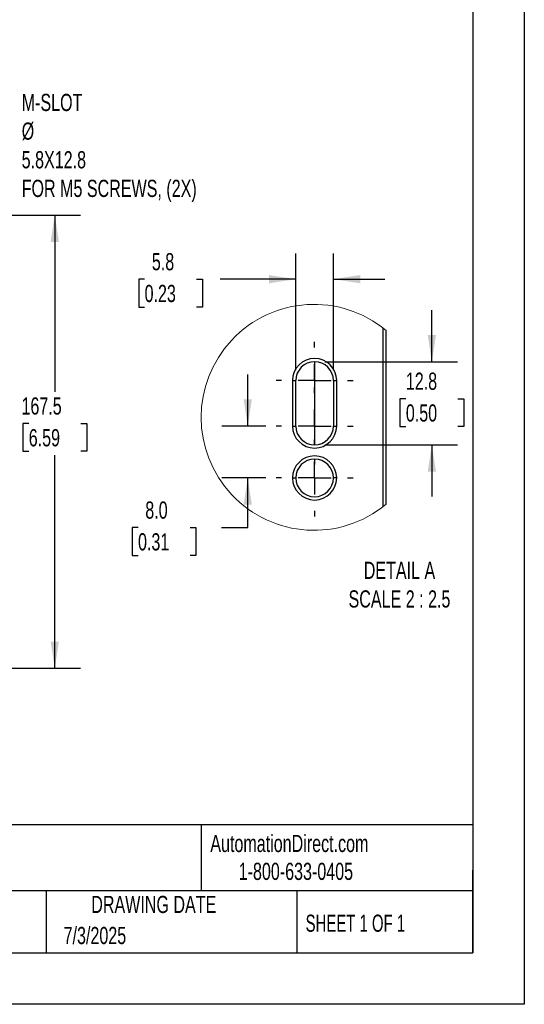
# Model space of a CAD drawing. Header units: millimetres. Extents: x 0 to 838, y 0 to 648.
# Tile 43 of 63: x 652 to 838, y 0 to 364. Entities that reach past the tile are written whole.
import ezdxf

# ---------------------------------------------------------------- set-up
doc = ezdxf.new("R2010")
doc.units = ezdxf.units.MM
doc.header["$LTSCALE"] = 3
doc.linetypes.add('CENTERX2', pattern=[20.32, 12.7, -2.54, 2.54, -2.54])
doc.layers.add('CENTER', color=40, linetype='CENTERX2')
doc.layers.add('DIMENSIONS', color=140, linetype='Continuous', lineweight=25)
doc.layers.add('TEXT', color=140, linetype='Continuous', lineweight=25)
doc.styles.add('SLDTEXTSTYLE0', font='TXT', dxfattribs={"width": 0.7})
doc.styles.add('SLDTEXTSTYLE1', font='TXT', dxfattribs={"width": 0.65})
doc.dimstyles.new('SLDDIMSTYLE13', dxfattribs={"dimtxt": 6.474023, "dimasz": 9.906, "dimexe": 0, "dimexo": 0.0625, "dimgap": 1.618506, "dimtad": 0, "dimtih": 1, "dimtoh": 1, "dimdec": 1, "dimlfac": 0.416667, "dimrnd": 1e-09, "dimzin": 12, "dimdsep": 46, "dimtxsty": 'SLDTEXTSTYLE0', "dimsah": 1, "dimcen": 0.09, "dimadec": 0, "dimazin": 3, "dimtfac": 1, "dimtdec": 1, "dimtmove": 0, "dimatfit": 0, "dimfxl": 0, "dimfrac": 2, "dimtolj": 1, "dimtzin": 12, "dimarcsym": 0})
doc.dimstyles.new('SLDDIMSTYLE14', dxfattribs={"dimtxt": 6.474023, "dimasz": 9.906, "dimexe": 0, "dimexo": 0.0625, "dimgap": 1.618506, "dimtad": 0, "dimtih": 1, "dimtoh": 1, "dimdec": 1, "dimlfac": 0.416667, "dimrnd": 1e-09, "dimzin": 4, "dimdsep": 46, "dimtxsty": 'SLDTEXTSTYLE0', "dimsah": 1, "dimcen": 0.09, "dimadec": 0, "dimazin": 1, "dimtfac": 1, "dimtdec": 1, "dimtmove": 0, "dimatfit": 0, "dimfxl": 0, "dimfrac": 2, "dimtolj": 1, "dimtzin": 12, "dimarcsym": 0})
doc.dimstyles.new('SLDDIMSTYLE2', dxfattribs={"dimtxt": 6.474023, "dimasz": 9.906, "dimexe": 0, "dimexo": 0.0625, "dimgap": 1.618506, "dimtad": 0, "dimtih": 1, "dimtoh": 1, "dimdec": 1, "dimrnd": 1e-09, "dimzin": 12, "dimdsep": 46, "dimtxsty": 'SLDTEXTSTYLE0', "dimsah": 1, "dimcen": 0.09, "dimadec": 0, "dimazin": 3, "dimtfac": 1, "dimtdec": 1, "dimtofl": 0, "dimtmove": 0, "dimatfit": 3, "dimfxl": 0, "dimfrac": 2, "dimtolj": 1, "dimtzin": 12, "dimarcsym": 0})

# ---------------------------------------------------------------- blocks, each defined once
blk = doc.blocks.new('_D_20')
at = {"layer": 'DIMENSIONS'}
for p, q in [((628.22, 291.67), (674.09, 291.67)), ((664.56, 291.67), (664.56, 226.38)), ((654.94, 214.65), (652.77, 214.65)), ((652.77, 214.65), (652.77, 204.36)), ((674.18, 214.65), (676.36, 214.65)), ((676.36, 214.65), (676.36, 204.36)), ((652.77, 204.36), (654.94, 204.36)), ((676.36, 204.36), (674.18, 204.36)), ((664.56, 124.17), (664.56, 202.91)), ((625.64, 124.17), (674.09, 124.17))]:
    blk.add_line(p, q, dxfattribs=at)
for points in [[(664.56, 291.67), (663.04, 281.76), (666.09, 281.76)], [(664.56, 124.17), (666.09, 134.07), (663.04, 134.07)]]:
    blk.add_solid(points, dxfattribs=at)
at = {"layer": 'DIMENSIONS', "char_height": 6.35, "attachment_point": 1, "style": 'SLDTEXTSTYLE0'}
for s, insert in [('167.5', (652.25, 224.28)), ('6.59', (654.94, 212.54))]:
    blk.add_mtext(s, dxfattribs=dict(at, insert=insert))
blk = doc.blocks.new('_D_32')
at = {"layer": 'DIMENSIONS'}
for p, q in [((804.01, 237.46), (804.01, 256.51)), ((764.47, 237.46), (813.53, 237.46)), ((794.39, 223.8), (792.22, 223.8)), ((792.22, 223.8), (792.22, 213.51)), ((813.63, 223.8), (815.8, 223.8)), ((815.8, 223.8), (815.8, 213.51)), ((792.22, 213.51), (794.39, 213.51)), ((815.8, 213.51), (813.63, 213.51)), ((764.47, 206.74), (813.53, 206.74)), ((804.01, 206.74), (804.01, 187.69))]:
    blk.add_line(p, q, dxfattribs=at)
for points in [[(804.01, 237.46), (805.53, 247.37), (802.48, 247.37)], [(804.01, 206.74), (802.48, 196.84), (805.53, 196.84)]]:
    blk.add_solid(points, dxfattribs=at)
at = {"layer": 'DIMENSIONS', "char_height": 6.35, "attachment_point": 1, "style": 'SLDTEXTSTYLE0'}
for s, insert in [('12.8', (794.39, 233.44)), ('0.50', (794.39, 221.7))]:
    blk.add_mtext(s, dxfattribs=dict(at, insert=insert))
blk = doc.blocks.new('_D_33')
at = {"layer": 'DIMENSIONS'}
for p, q in [((735.92, 213.7), (735.92, 232.75)), ((742.59, 213.7), (726.4, 213.7)), ((742.59, 194.5), (726.4, 194.5)), ((735.92, 176.19), (735.92, 194.5)), ((695.35, 176.19), (693.18, 176.19)), ((693.18, 176.19), (693.18, 165.9)), ((714.59, 176.19), (716.76, 176.19)), ((716.76, 176.19), (716.76, 165.9)), ((726.26, 176.19), (735.92, 176.19)), ((693.18, 165.9), (695.35, 165.9)), ((716.76, 165.9), (714.59, 165.9))]:
    blk.add_line(p, q, dxfattribs=at)
for points in [[(735.92, 213.7), (737.45, 223.61), (734.4, 223.61)], [(735.92, 194.5), (734.4, 184.6), (737.45, 184.6)]]:
    blk.add_solid(points, dxfattribs=at)
at = {"layer": 'DIMENSIONS', "char_height": 6.35, "attachment_point": 1, "style": 'SLDTEXTSTYLE0'}
for s, insert in [('8.0', (698.04, 185.82)), ('0.31', (695.35, 174.08))]:
    blk.add_mtext(s, dxfattribs=dict(at, insert=insert))
blk = doc.blocks.new('_D_34')
at = {"layer": 'DIMENSIONS'}
for p, q in [((753.7, 234.31), (753.7, 277.49)), ((767.62, 234.31), (767.62, 277.49)), ((697.78, 267.96), (695.61, 267.96)), ((695.61, 267.96), (695.61, 257.68)), ((717.02, 267.96), (719.19, 267.96)), ((719.19, 267.96), (719.19, 257.68)), ((753.7, 267.96), (725.79, 267.96)), ((767.62, 267.96), (786.67, 267.96)), ((695.61, 257.68), (697.78, 257.68)), ((719.19, 257.68), (717.02, 257.68))]:
    blk.add_line(p, q, dxfattribs=at)
for points in [[(753.7, 267.96), (743.79, 269.49), (743.79, 266.44)], [(767.62, 267.96), (777.52, 266.44), (777.52, 269.49)]]:
    blk.add_solid(points, dxfattribs=at)
at = {"layer": 'DIMENSIONS', "char_height": 6.35, "attachment_point": 1, "style": 'SLDTEXTSTYLE0'}
for s, insert in [('5.8', (700.47, 277.6)), ('0.23', (697.78, 265.86))]:
    blk.add_mtext(s, dxfattribs=dict(at, insert=insert))
blk = doc.blocks.new('SW_CENTERMARKSYMBOL_26')
at = {"layer": 'CENTER', "color": 0}
for p, q in [((0, 12.19), (0, 14.26)), ((0, 0), (0, 6.1)), ((-12.19, 0), (-14.26, 0)), ((0, 0), (-6.1, 0)), ((0, 0), (0, -6.1)), ((0, 0), (6.1, 0)), ((12.19, 0), (14.26, 0)), ((0, -12.19), (0, -14.26))]:
    blk.add_line(p, q, dxfattribs=at)
blk = doc.blocks.new('SW_CENTERMARKSYMBOL_27')
at = {"layer": 'CENTER', "color": 0}
for p, q in [((0, 12.19), (0, 14.26)), ((0, 0), (0, 6.1)), ((-12.19, 0), (-14.26, 0)), ((0, 0), (-6.1, 0)), ((0, 0), (0, -6.1)), ((0, 0), (6.1, 0)), ((12.19, 0), (14.26, 0)), ((0, -12.19), (0, -14.26))]:
    blk.add_line(p, q, dxfattribs=at)
blk = doc.blocks.new('SW_CENTERMARKSYMBOL_28')
at = {"layer": 'CENTER', "color": 0}
for p, q in [((0, 12.19), (0, 14.26)), ((0, 0), (0, 6.1)), ((-12.19, 0), (-14.26, 0)), ((0, 0), (-6.1, 0)), ((0, 0), (0, -6.1)), ((0, 0), (6.1, 0)), ((12.19, 0), (14.26, 0)), ((0, -12.19), (0, -14.26))]:
    blk.add_line(p, q, dxfattribs=at)

msp = doc.modelspace()

# ---------------------------------------------------------------- linework, layer by layer
at = {"color": 7, "linetype": 'Continuous'}
for p, q in [((838.207411, 647.708022), (838.207411, 0.008022)), ((838.207411, 0.008022), (0.007411, 0.008022))]:
    msp.add_line(p, q, dxfattribs=at)
for p, q in [((785.85517, 250.002967), (785.85517, 183.806603)), ((787.055172, 184.764116), (787.055172, 249.045454)), ((752.495168, 230.503441), (752.495168, 213.703443)), ((752.495168, 230.503441), (753.695171, 230.503441)), ((753.695171, 213.703443), (753.695171, 230.503441)), ((767.615174, 230.503441), (767.615174, 213.703443)), ((767.615174, 230.503441), (768.815176, 230.503441)), ((768.815176, 213.703443), (768.815176, 230.503441)), ((752.495168, 213.703443), (753.695171, 213.703443)), ((767.615174, 213.703443), (768.815176, 213.703443)), ((752.495168, 194.50344), (753.695171, 194.50344)), ((768.815176, 194.50344), (767.615174, 194.50344))]:
    msp.add_line(p, q)
at = {"color": 7, "linetype": 'Continuous', "lineweight": 18}
msp.add_arc((760.427316, 216.904785), 41.738056, 50.35897943, 309.64102057, dxfattribs=at)
for centre, radius, start, end in [((760.655172, 230.503441), 8.160004, 0, 180), ((760.655172, 230.503438), 6.960002, 0.00002543, 179.99997457), ((760.655172, 213.703443), 8.160004, 180, 0), ((760.655172, 213.703446), 6.960002, 180.00002543, 359.99997457), ((760.655172, 194.50344), 8.160004, 0, 180), ((760.655172, 194.503437), 6.960002, 0.00002543, 179.99997457), ((760.655172, 194.503449), 8.160004, 180.00006278, 359.99993722), ((760.655172, 194.503443), 6.960002, 180.00002543, 359.99997457)]:
    msp.add_arc(centre, radius, start, end)
at = {"layer": 'CENTER'}
msp.add_line((760.655172, 237.463443), (760.655172, 206.743443), dxfattribs=at)
at = {"layer": 'TEXT'}
for p, q in [((819.15, 628.65), (819.15, 19.05)), ((819.15, 66.378323), (19.05, 66.378323)), ((718.726132, 66.378323), (718.726132, 41.91)), ((819.15, 19.05), (819.15, 49.53)), ((819.15, 41.91), (19.05, 41.91)), ((661.396537, 41.91), (661.396537, 19.05)), ((754.046247, 41.91), (754.046247, 19.05)), ((19.05, 19.05), (819.15, 19.05))]:
    msp.add_line(p, q, dxfattribs=at)

# ---------------------------------------------------------------- block references
at = {"layer": 'CENTER'}
for name, p in [('SW_CENTERMARKSYMBOL_26', (760.655172, 230.503441)), ('SW_CENTERMARKSYMBOL_27', (760.655172, 213.703443)), ('SW_CENTERMARKSYMBOL_28', (760.655172, 194.50344))]:
    msp.add_blockref(name, p, dxfattribs=at)

# ---------------------------------------------------------------- texts
at = {"color": 179, "linetype": 'Continuous', "lineweight": 18, "char_height": 6.35, "attachment_point": 1, "style": 'SLDTEXTSTYLE0'}
for s, insert in [('AutomationDirect.com', (722.084876, 62.629594)), ('1-800-633-0405', (732.574739, 52.311071))]:
    msp.add_mtext(s, dxfattribs=dict(at, insert=insert))
at = {"layer": 'DIMENSIONS', "char_height": 6.35, "style": 'SLDTEXTSTYLE0'}
for s, insert, attachment_point in [('M-SLOT ^J%%c^J5.8X12.8^JFOR M5 SCREWS, (2X)', (652.32977, 336.445168), 1), ('DETAIL A^JSCALE 2 : 2.5', (792.035367, 163.55651), 2)]:
    msp.add_mtext(s, dxfattribs=dict(at, insert=insert, attachment_point=attachment_point))
at = {"layer": 'TEXT', "char_height": 6.35}
for s, insert, attachment_point, style in [('DRAWING DATE', (701.175926, 40.091982), 2, 'SLDTEXTSTYLE0'), ('SHEET 1 OF 1', (757.323857, 33.154471), 1, 'SLDTEXTSTYLE1'), ('7/3/2025', (667.838426, 28.610343), 1, 'SLDTEXTSTYLE0')]:
    msp.add_mtext(s, dxfattribs=dict(at, insert=insert, attachment_point=attachment_point, style=style))

# ---------------------------------------------------------------- dimensions: what is measured, and where the dimension line sits
at = {"layer": 'DIMENSIONS'}
for base, p1, p2, dimstyle, picture, middle in [((664.562943, 291.665646), (621.828946, 124.165646), (624.414732, 291.665646), 'SLDDIMSTYLE2', '_D_20', (664.562943, 214.646089)), ((804.008521, 206.743443), (760.655172, 237.463443), (760.655172, 206.743443), 'SLDDIMSTYLE13', '_D_32', (804.008521, 223.800233)), ((735.921223, 194.503443), (746.399172, 213.703443), (746.399172, 194.503443), 'SLDDIMSTYLE14', '_D_33', (735.921223, 176.185129))]:
    dim = msp.add_linear_dim(base=base, p1=p1, p2=p2, angle=90, dimstyle=dimstyle, dxfattribs=at)
    dim.commit()
    dim.dimension.update_dxf_attribs({"geometry": picture, "text_midpoint": middle, "dimtype": 160})
dim = msp.add_linear_dim(base=(753.695172, 267.964967), p1=(767.615172, 230.503443), p2=(753.695172, 230.503443), dimstyle='SLDDIMSTYLE13', dxfattribs=at)
dim.commit()
dim.dimension.update_dxf_attribs({"geometry": '_D_34', "text_midpoint": (707.398165, 267.964967), "dimtype": 160})

doc.saveas('drawing.dxf')
